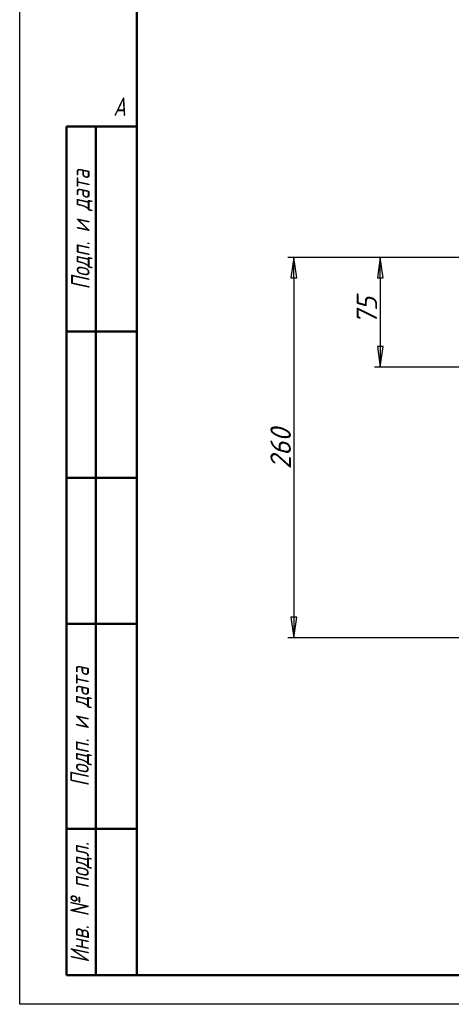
# Model space of a CAD drawing. Header units: millimetres. Extents: x -4813 to 10023, y -389 to 1491.
# Tile 2 of 36: x 0 to 295, y 0 to 673. Entities that reach past the tile are written whole.
import ezdxf
from ezdxf.enums import TextEntityAlignment as Align

# ---------------------------------------------------------------- set-up
doc = ezdxf.new("R2010")
doc.units = ezdxf.units.MM
doc.header["$LTSCALE"] = 4
for name, color, linetype, lineweight in [('Кромка (ГОСТ)', 7, 'Continuous', 50), ('Обозначение (ГОСТ)', 7, 'Continuous', 25), ('Размер (ГОСТ)', 7, 'Continuous', 25), ('Эскизная геометрия (ГОСТ)', 7, 'Continuous', 50)]:
    doc.layers.add(name, color=color, linetype=linetype, lineweight=lineweight)
doc.styles.add('Альтернативный текст (ГОСТ)', font='arial.ttf', dxfattribs={"width": 0.8})
doc.styles.add('Обычный текст (ГОСТ)', font='GOST Common Italic.ttf')
doc.dimstyles.new('Обычный (ГОСТ)', dxfattribs={"dimscale": 4, "dimtxt": 3.5, "dimasz": 3.5, "dimexe": 1, "dimexo": 0, "dimgap": 0.5, "dimtad": 1, "dimtxsty": 'Обычный текст (ГОСТ)', "dimblk": 'Filled-1', "dimcen": 0.09, "dimdle": 15, "dimclrd": 256, "dimclre": 256, "dimclrt": 256, "dimazin": 2, "dimtfac": 0.714286, "dimtdec": 3, "dimtmove": 0, "dimatfit": 3, "dimfxl": 1, "dimtolj": 1, "dimlwd": 25, "dimlwe": 25, "dimarcsym": 0})

# ---------------------------------------------------------------- blocks, each defined once
blk = doc.blocks.new('Рамки ГОСТ - Рамка')
at = {"layer": 'Кромка (ГОСТ)', "lineweight": 25}
for p, q in [((0, 0), (0, 297)), ((420, 0), (0, 0))]:
    blk.add_line(p, q, dxfattribs=at)
at = {"layer": 'Кромка (ГОСТ)'}
for p, q in [((20, 292), (20, 5)), ((20, 5), (415, 5))]:
    blk.add_line(p, q, dxfattribs=at)
at = {"layer": 'Кромка (ГОСТ)', "insert": (16, 155), "char_height": 3.17, "width": 5.1335, "attachment_point": 1, "style": 'Альтернативный текст (ГОСТ)'}
blk.add_mtext('\\fGOST Common|b0|i1;{\\H3.1700;A}', dxfattribs=at)
blk = doc.blocks.new('ГОСТ - Доп. графы 1')
at = {"layer": 'Эскизная геометрия (ГОСТ)'}
for p, q in [((-12, 0), (-12, 145)), ((-12, 145), (0, 145)), ((-7, 145), (-7, 0)), ((-12, 110), (-7, 110)), ((-7, 110), (0, 110)), ((-12, 85), (-7, 85)), ((-7, 85), (0, 85)), ((-12, 60), (-7, 60)), ((-7, 60), (0, 60)), ((-12, 25), (-7, 25)), ((-7, 25), (0, 25)), ((0, 0), (-12, 0))]:
    blk.add_line(p, q, dxfattribs=at)
at = {"layer": 'Обозначение (ГОСТ)', "char_height": 3.17, "attachment_point": 5, "rotation": 90, "style": 'Альтернативный текст (ГОСТ)'}
for s, insert, width in [('\\fGOST Common|b0|i1;{\\H3.1700;Подп. и дата}', (-9.37, 127.41), 34.7679), ('\\fGOST Common|b0|i1;{\\H3.1700;Подп. и дата}', (-9.5, 42.47), 35.1486), ('\\fGOST Common|b0|i1;{\\H3.1700;Инв. № подл.}', (-9.5, 12.41), 24.9618)]:
    blk.add_mtext(s, dxfattribs=dict(at, insert=insert, width=width))
at = {"layer": 'Обозначение (ГОСТ)', "lineweight": 30, "flags": 17}
for tag, p in [('Подп._и_дата_2', (-3.53, 127.51)), ('Инв._номер_дубликата', (-3.41, 97.47)), ('Взамен_инв._номера', (-3.46, 72.53)), ('Подп._и_дата_1', (-3.42, 42.35)), ('ИНВЕНТАРНЫЙ_НОМЕР', (-3.33, 12.68))]:
    blk.add_attdef(tag, text='', height=3.17, rotation=90, dxfattribs=at).set_placement(p, align=Align.MIDDLE_CENTER)
blk = doc.blocks.new('Filled-1')
at = {"color": 0}
for p, q in [((0, 0), (-1, 0.143)), ((-1, 0.143), (-1, -0.143)), ((-1, 0), (0, 0)), ((-1, -0.143), (0, 0))]:
    blk.add_line(p, q, dxfattribs=at)
at = {"color": 0, "flags": 128}
blk.add_lwpolyline([(-1, -0.143), (0, 0), (-1, 0.143), (-1, -0.143)], dxfattribs=at)
at = {"color": 0}
blk.add_solid([(-1, -0.143), (0, 0), (-1, 0.143), (-1, -0.143)], dxfattribs=at)
blk = doc.blocks.new('*D16')
at = {"layer": 'Defpoints', "color": 0, "linetype": 'Continuous', "transparency": 16777216}
for p in [(576.53, 510.63), (246.55, 435.63), (426.55, 435.63)]:
    blk.add_point(p, dxfattribs=at)
at = {"layer": 'Размер (ГОСТ)', "linetype": 'Continuous', "lineweight": 25, "transparency": 16777216}
for p, q in [((576.53, 510.63), (242.55, 510.63)), ((246.55, 496.63), (246.55, 449.63)), ((426.55, 435.63), (242.55, 435.63))]:
    blk.add_line(p, q, dxfattribs=at)
at = {"layer": 'Размер (ГОСТ)', "linetype": 'Continuous', "lineweight": 25, "transparency": 16777216, "xscale": 14, "yscale": 14, "zscale": 14}
for p, rotation in [((246.55, 510.63), 90), ((246.55, 435.63), 270)]:
    blk.add_blockref('Filled-1', p, dxfattribs=dict(at, rotation=rotation))
at = {"layer": 'Размер (ГОСТ)', "linetype": 'Continuous', "lineweight": 25, "transparency": 16777216, "insert": (230.37, 464.56), "char_height": 14, "attachment_point": 1, "rotation": 90, "style": 'Обычный текст (ГОСТ)'}
blk.add_mtext('\\A1;75', dxfattribs=at)
blk = doc.blocks.new('*D17')
at = {"layer": 'Defpoints', "color": 0, "linetype": 'Continuous', "transparency": 16777216}
for p in [(530.43, 510.63), (187.42, 250.63), (487.42, 250.63)]:
    blk.add_point(p, dxfattribs=at)
at = {"layer": 'Размер (ГОСТ)', "linetype": 'Continuous', "lineweight": 25, "transparency": 16777216}
for p, q in [((530.43, 510.63), (183.42, 510.63)), ((187.42, 496.63), (187.42, 264.63)), ((487.42, 250.63), (183.42, 250.63))]:
    blk.add_line(p, q, dxfattribs=at)
at = {"layer": 'Размер (ГОСТ)', "linetype": 'Continuous', "lineweight": 25, "transparency": 16777216, "xscale": 14, "yscale": 14, "zscale": 14}
for p, rotation in [((187.42, 510.63), 90), ((187.42, 250.63), 270)]:
    blk.add_blockref('Filled-1', p, dxfattribs=dict(at, rotation=rotation))
at = {"layer": 'Размер (ГОСТ)', "linetype": 'Continuous', "lineweight": 25, "transparency": 16777216, "insert": (171.42, 365.76), "char_height": 14, "attachment_point": 1, "rotation": 90, "style": 'Обычный текст (ГОСТ)'}
blk.add_mtext('\\A1;260', dxfattribs=at)

msp = doc.modelspace()

# ---------------------------------------------------------------- block references
at = {"xscale": 4, "yscale": 4, "zscale": 4}
for name, p in [('Рамки ГОСТ - Рамка', (0, 0)), ('ГОСТ - Доп. графы 1', (80, 20))]:
    msp.add_blockref(name, p, dxfattribs=at)

# ---------------------------------------------------------------- dimensions: what is measured, and where the dimension line sits
at = {"layer": 'Размер (ГОСТ)', "linetype": 'Continuous', "lineweight": 25}
for base, p1, p2, picture, middle in [((187.422, 250.634), (530.434, 510.634), (487.422, 250.634), '*D17', (187.422, 380.634)), ((246.549, 435.634), (576.526, 510.634), (426.549, 435.634), '*D16', (246.549, 473.134))]:
    dim = msp.add_linear_dim(base=base, p1=p1, p2=p2, angle=90, dimstyle='Обычный (ГОСТ)', override={"dimgap": 0.5, "dimdec": 2, "dimtol": 0, "dimlim": 0, "dimtp": 0, "dimtm": 0, "dimtdec": 3, "dimtofl": 0, "dimatfit": 1}, dxfattribs=at)
    dim.commit()
    dim.dimension.update_dxf_attribs({"geometry": picture, "text_midpoint": middle, "dimtype": 160})

doc.saveas('drawing.dxf')
